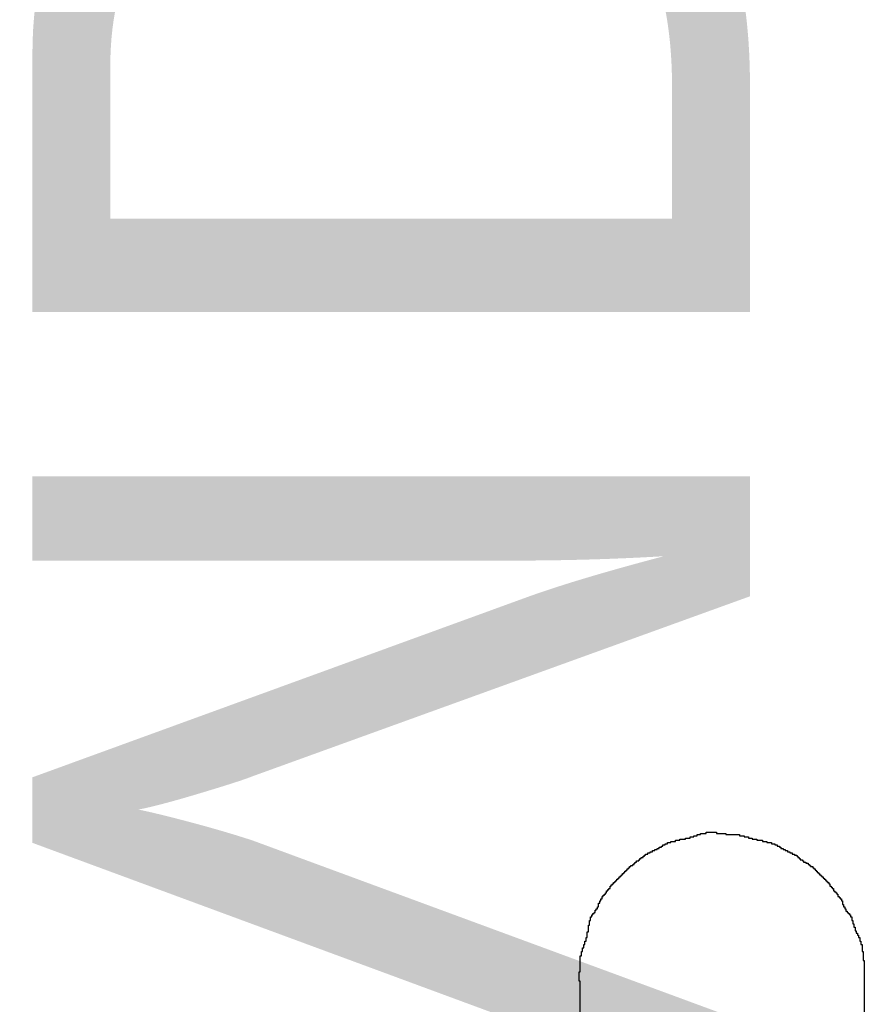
# Model space of a CAD drawing. Header units: millimetres. Extents: x 9.4 to 105.2, y 7.6 to 67.1.
# Tile 47 of 152: x 49.4 to 50.6, y 26.7 to 28.1. Entities that reach past the tile are written whole.
import ezdxf

# ---------------------------------------------------------------- set-up
doc = ezdxf.new("R2010")
doc.units = ezdxf.units.MM
doc.layers.add('BottomOverlay', color=54, linetype='Continuous')
doc.layers.add('TopOverlay', color=2, linetype='Continuous')
doc.styles.add('Arial', font='arial.ttf', dxfattribs={"height": 0.2})

msp = doc.modelspace()

# ---------------------------------------------------------------- linework, layer by layer
at = {"layer": 'TopOverlay'}
for p, q in [((50.2991, 26.9488), (50.2991, 26.9504)), ((50.2991, 26.9504), (50.3006, 26.9504)), ((50.3006, 26.9504), (50.3022, 26.9504)), ((50.3022, 26.9504), (50.3038, 26.9504)), ((50.3038, 26.9504), (50.3054, 26.9504)), ((50.3054, 26.9504), (50.3054, 26.952)), ((50.3054, 26.952), (50.307, 26.952)), ((50.307, 26.952), (50.3086, 26.952)), ((50.3086, 26.952), (50.3102, 26.952)), ((50.3102, 26.952), (50.3118, 26.952)), ((50.3118, 26.952), (50.3134, 26.952)), ((50.3134, 26.952), (50.3134, 26.9536)), ((50.3134, 26.9536), (50.315, 26.9536)), ((50.315, 26.9536), (50.3166, 26.9536)), ((50.3166, 26.9536), (50.3182, 26.9536)), ((50.3182, 26.9536), (50.3198, 26.9536)), ((50.3198, 26.9536), (50.3198, 26.9552)), ((50.3198, 26.9552), (50.3214, 26.9552)), ((50.3214, 26.9552), (50.323, 26.9552)), ((50.323, 26.9552), (50.3246, 26.9552)), ((50.3246, 26.9552), (50.3246, 26.9568)), ((50.3246, 26.9568), (50.3262, 26.9568)), ((50.3262, 26.9568), (50.3278, 26.9568)), ((50.3278, 26.9568), (50.3294, 26.9568)), ((50.3294, 26.9568), (50.3294, 26.9584)), ((50.3294, 26.9584), (50.331, 26.9584)), ((50.331, 26.9584), (50.3326, 26.9584)), ((50.3326, 26.9584), (50.3342, 26.9584)), ((50.3342, 26.9584), (50.3342, 26.96)), ((50.3342, 26.96), (50.3358, 26.96)), ((50.3358, 26.96), (50.3374, 26.96)), ((50.3374, 26.96), (50.3389, 26.96)), ((50.3389, 26.96), (50.3405, 26.96)), ((50.3405, 26.96), (50.3421, 26.96)), ((50.3421, 26.96), (50.3421, 26.9616)), ((50.3421, 26.9616), (50.3437, 26.9616)), ((50.3437, 26.9616), (50.3453, 26.9616)), ((50.3453, 26.9616), (50.3469, 26.9616)), ((50.3469, 26.9616), (50.3485, 26.9616)), ((50.3485, 26.9616), (50.3501, 26.9616)), ((50.3501, 26.9616), (50.3517, 26.9616)), ((50.3517, 26.9616), (50.3533, 26.9616)), ((50.3533, 26.9616), (50.3549, 26.9616)), ((50.3549, 26.9616), (50.3565, 26.9616)), ((50.3565, 26.9616), (50.3565, 26.96)), ((50.3565, 26.96), (50.3581, 26.96)), ((50.3581, 26.96), (50.3597, 26.96)), ((50.3597, 26.96), (50.3613, 26.96)), ((50.3613, 26.96), (50.3629, 26.96)), ((50.3629, 26.96), (50.3645, 26.96)), ((50.3645, 26.96), (50.3661, 26.96)), ((50.3661, 26.96), (50.3677, 26.96)), ((50.3677, 26.96), (50.3693, 26.96)), ((50.3693, 26.96), (50.3693, 26.9584)), ((50.3693, 26.9584), (50.3709, 26.9584)), ((50.3709, 26.9584), (50.3725, 26.9584)), ((50.3725, 26.9584), (50.3741, 26.9584)), ((50.3741, 26.9584), (50.3757, 26.9584)), ((50.3757, 26.9584), (50.3773, 26.9584)), ((50.3773, 26.9584), (50.3788, 26.9584)), ((50.3788, 26.9584), (50.3804, 26.9584)), ((50.3804, 26.9584), (50.382, 26.9584)), ((50.382, 26.9584), (50.3836, 26.9584)), ((50.3836, 26.9584), (50.3852, 26.9584)), ((50.3852, 26.9584), (50.3868, 26.9584)), ((50.3868, 26.9584), (50.3884, 26.9584)), ((50.3884, 26.9584), (50.3884, 26.9568)), ((50.3884, 26.9568), (50.39, 26.9568)), ((50.39, 26.9568), (50.3916, 26.9568)), ((50.3916, 26.9568), (50.3932, 26.9568)), ((50.3932, 26.9568), (50.3948, 26.9568)), ((50.3948, 26.9568), (50.3948, 26.9552)), ((50.3948, 26.9552), (50.3964, 26.9552)), ((50.3964, 26.9552), (50.398, 26.9552)), ((50.398, 26.9552), (50.3996, 26.9552)), ((50.3996, 26.9552), (50.4012, 26.9552)), ((50.4012, 26.9552), (50.4012, 26.9536)), ((50.4012, 26.9536), (50.4028, 26.9536)), ((50.4028, 26.9536), (50.4044, 26.9536)), ((50.4044, 26.9536), (50.406, 26.9536)), ((50.406, 26.9536), (50.406, 26.952)), ((50.406, 26.952), (50.4076, 26.952)), ((50.4076, 26.952), (50.4092, 26.952)), ((50.4092, 26.952), (50.4108, 26.952)), ((50.4108, 26.952), (50.4124, 26.952)), ((50.4124, 26.952), (50.4124, 26.9504)), ((50.4124, 26.9504), (50.414, 26.9504)), ((50.414, 26.9504), (50.4156, 26.9504)), ((50.4156, 26.9504), (50.4171, 26.9504)), ((50.4171, 26.9504), (50.4187, 26.9504)), ((50.4187, 26.9504), (50.4203, 26.9504)), ((50.4203, 26.9504), (50.4203, 26.9488)), ((50.2671, 26.9344), (50.2671, 26.936)), ((50.2671, 26.936), (50.2687, 26.936)), ((50.2687, 26.936), (50.2703, 26.936)), ((50.2703, 26.936), (50.2703, 26.9376)), ((50.2703, 26.9376), (50.2719, 26.9376)), ((50.2719, 26.9376), (50.2735, 26.9376)), ((50.2735, 26.9376), (50.2735, 26.9392)), ((50.2735, 26.9392), (50.2751, 26.9392)), ((50.2751, 26.9392), (50.2767, 26.9392)), ((50.2767, 26.9392), (50.2767, 26.9408)), ((50.2767, 26.9408), (50.2783, 26.9408)), ((50.2783, 26.9408), (50.2799, 26.9408)), ((50.2799, 26.9408), (50.2799, 26.9424)), ((50.2799, 26.9424), (50.2815, 26.9424)), ((50.2815, 26.9424), (50.2815, 26.944)), ((50.2815, 26.944), (50.2831, 26.944)), ((50.2831, 26.944), (50.2847, 26.944)), ((50.2847, 26.944), (50.2847, 26.9456)), ((50.2847, 26.9456), (50.2863, 26.9456)), ((50.2863, 26.9456), (50.2879, 26.9456)), ((50.2879, 26.9456), (50.2879, 26.9472)), ((50.2879, 26.9472), (50.2895, 26.9472)), ((50.2895, 26.9472), (50.2911, 26.9472)), ((50.2911, 26.9472), (50.2927, 26.9472)), ((50.2927, 26.9472), (50.2927, 26.9488)), ((50.2927, 26.9488), (50.2943, 26.9488)), ((50.2943, 26.9488), (50.2959, 26.9488)), ((50.2959, 26.9488), (50.2975, 26.9488)), ((50.2975, 26.9488), (50.2991, 26.9488)), ((50.4203, 26.9488), (50.4219, 26.9488)), ((50.4219, 26.9488), (50.4235, 26.9488)), ((50.4235, 26.9488), (50.4251, 26.9488)), ((50.4251, 26.9488), (50.4267, 26.9488)), ((50.4267, 26.9488), (50.4267, 26.9472)), ((50.4267, 26.9472), (50.4283, 26.9472)), ((50.4283, 26.9472), (50.4299, 26.9472)), ((50.4299, 26.9472), (50.4315, 26.9472)), ((50.4315, 26.9472), (50.4331, 26.9472)), ((50.4331, 26.9472), (50.4331, 26.9456)), ((50.4331, 26.9456), (50.4347, 26.9456)), ((50.4347, 26.9456), (50.4363, 26.9456)), ((50.4363, 26.9456), (50.4379, 26.9456)), ((50.4379, 26.9456), (50.4379, 26.944)), ((50.4379, 26.944), (50.4395, 26.944)), ((50.4395, 26.944), (50.4411, 26.944)), ((50.4411, 26.944), (50.4411, 26.9424)), ((50.4411, 26.9424), (50.4427, 26.9424)), ((50.4427, 26.9424), (50.4443, 26.9424)), ((50.4443, 26.9424), (50.4443, 26.9408)), ((50.4443, 26.9408), (50.4459, 26.9408)), ((50.4459, 26.9408), (50.4459, 26.9392)), ((50.4459, 26.9392), (50.4475, 26.9392)), ((50.4475, 26.9392), (50.4491, 26.9392)), ((50.4491, 26.9392), (50.4491, 26.9376)), ((50.4491, 26.9376), (50.4507, 26.9376)), ((50.4507, 26.9376), (50.4523, 26.9376)), ((50.4523, 26.9376), (50.4523, 26.936)), ((50.4523, 26.936), (50.4539, 26.936)), ((50.4539, 26.936), (50.4554, 26.936)), ((50.4554, 26.936), (50.4554, 26.9344)), ((50.248, 26.9217), (50.248, 26.9233)), ((50.248, 26.9233), (50.2496, 26.9233)), ((50.2496, 26.9233), (50.2496, 26.9249)), ((50.2496, 26.9249), (50.2512, 26.9249)), ((50.2512, 26.9249), (50.2512, 26.9265)), ((50.2512, 26.9265), (50.2528, 26.9265)), ((50.2528, 26.9265), (50.2544, 26.9265)), ((50.2544, 26.9265), (50.2544, 26.9281)), ((50.2544, 26.9281), (50.256, 26.9281)), ((50.256, 26.9281), (50.256, 26.9297)), ((50.256, 26.9297), (50.2576, 26.9297)), ((50.2576, 26.9297), (50.2576, 26.9313)), ((50.2576, 26.9313), (50.2592, 26.9313)), ((50.2592, 26.9313), (50.2608, 26.9313)), ((50.2608, 26.9313), (50.2608, 26.9329)), ((50.2608, 26.9329), (50.2623, 26.9329)), ((50.2623, 26.9329), (50.2639, 26.9329)), ((50.2639, 26.9329), (50.2639, 26.9344)), ((50.2639, 26.9344), (50.2655, 26.9344)), ((50.2655, 26.9344), (50.2671, 26.9344)), ((50.4554, 26.9344), (50.457, 26.9344)), ((50.457, 26.9344), (50.4586, 26.9344)), ((50.4586, 26.9344), (50.4586, 26.9329)), ((50.4586, 26.9329), (50.4602, 26.9329)), ((50.4602, 26.9329), (50.4618, 26.9329)), ((50.4618, 26.9329), (50.4618, 26.9313)), ((50.4618, 26.9313), (50.4634, 26.9313)), ((50.4634, 26.9313), (50.465, 26.9313)), ((50.465, 26.9313), (50.465, 26.9297)), ((50.465, 26.9297), (50.4666, 26.9297)), ((50.4666, 26.9297), (50.4682, 26.9297)), ((50.4682, 26.9297), (50.4682, 26.9281)), ((50.4682, 26.9281), (50.4698, 26.9281)), ((50.4698, 26.9281), (50.4698, 26.9265)), ((50.4698, 26.9265), (50.4714, 26.9265)), ((50.4714, 26.9265), (50.4714, 26.9249)), ((50.4714, 26.9249), (50.473, 26.9249)), ((50.473, 26.9249), (50.473, 26.9233)), ((50.473, 26.9233), (50.4746, 26.9233)), ((50.4746, 26.9233), (50.4762, 26.9233)), ((50.4762, 26.9233), (50.4762, 26.9217)), ((50.2304, 26.9073), (50.2304, 26.9089)), ((50.2304, 26.9089), (50.232, 26.9089)), ((50.232, 26.9089), (50.232, 26.9105)), ((50.232, 26.9105), (50.2336, 26.9105)), ((50.2336, 26.9105), (50.2336, 26.9121)), ((50.2336, 26.9121), (50.2352, 26.9121)), ((50.2352, 26.9121), (50.2352, 26.9137)), ((50.2352, 26.9137), (50.2368, 26.9137)), ((50.2368, 26.9137), (50.2368, 26.9153)), ((50.2368, 26.9153), (50.2384, 26.9153)), ((50.2384, 26.9153), (50.24, 26.9153)), ((50.24, 26.9153), (50.24, 26.9169)), ((50.24, 26.9169), (50.2416, 26.9169)), ((50.2416, 26.9169), (50.2416, 26.9185)), ((50.2416, 26.9185), (50.2432, 26.9185)), ((50.2432, 26.9185), (50.2432, 26.9201)), ((50.2432, 26.9201), (50.2448, 26.9201)), ((50.2448, 26.9201), (50.2448, 26.9217)), ((50.2448, 26.9217), (50.2464, 26.9217)), ((50.2464, 26.9217), (50.248, 26.9217)), ((50.4762, 26.9217), (50.4778, 26.9217)), ((50.4778, 26.9217), (50.4778, 26.9201)), ((50.4778, 26.9201), (50.4794, 26.9201)), ((50.4794, 26.9201), (50.481, 26.9201)), ((50.481, 26.9201), (50.481, 26.9185)), ((50.481, 26.9185), (50.4826, 26.9185)), ((50.4826, 26.9185), (50.4842, 26.9185)), ((50.4842, 26.9185), (50.4842, 26.9169)), ((50.4842, 26.9169), (50.4858, 26.9169)), ((50.4858, 26.9169), (50.4858, 26.9153)), ((50.4858, 26.9153), (50.4874, 26.9153)), ((50.4874, 26.9153), (50.4874, 26.9137)), ((50.4874, 26.9137), (50.489, 26.9137)), ((50.489, 26.9137), (50.4906, 26.9137)), ((50.4906, 26.9137), (50.4906, 26.9121)), ((50.4906, 26.9121), (50.4922, 26.9121)), ((50.4922, 26.9121), (50.4922, 26.9105)), ((50.4922, 26.9105), (50.4937, 26.9105)), ((50.4937, 26.9105), (50.4937, 26.9089)), ((50.4937, 26.9089), (50.4953, 26.9089)), ((50.4953, 26.9089), (50.4953, 26.9073)), ((50.2177, 26.8946), (50.2177, 26.8961)), ((50.2177, 26.8961), (50.2193, 26.8961)), ((50.2193, 26.8961), (50.2193, 26.8977)), ((50.2193, 26.8977), (50.2209, 26.8977)), ((50.2209, 26.8977), (50.2209, 26.8993)), ((50.2209, 26.8993), (50.2224, 26.8993)), ((50.2224, 26.8993), (50.2224, 26.9009)), ((50.2224, 26.9009), (50.224, 26.9009)), ((50.224, 26.9009), (50.224, 26.9025)), ((50.224, 26.9025), (50.2256, 26.9025)), ((50.2256, 26.9025), (50.2256, 26.9041)), ((50.2256, 26.9041), (50.2272, 26.9041)), ((50.2272, 26.9041), (50.2272, 26.9057)), ((50.2272, 26.9057), (50.2288, 26.9057)), ((50.2288, 26.9057), (50.2288, 26.9073)), ((50.2288, 26.9073), (50.2304, 26.9073)), ((50.4953, 26.9073), (50.4969, 26.9073)), ((50.4969, 26.9073), (50.4969, 26.9057)), ((50.4969, 26.9057), (50.4985, 26.9057)), ((50.4985, 26.9057), (50.4985, 26.9041)), ((50.4985, 26.9041), (50.5001, 26.9041)), ((50.5001, 26.9041), (50.5001, 26.9025)), ((50.5001, 26.9025), (50.5017, 26.9025)), ((50.5017, 26.9025), (50.5017, 26.9009)), ((50.5017, 26.9009), (50.5033, 26.9009)), ((50.5033, 26.9009), (50.5033, 26.8993)), ((50.5033, 26.8993), (50.5049, 26.8993)), ((50.5049, 26.8993), (50.5049, 26.8977)), ((50.5049, 26.8977), (50.5065, 26.8977)), ((50.5065, 26.8977), (50.5065, 26.8961)), ((50.5065, 26.8961), (50.5081, 26.8961)), ((50.5081, 26.8961), (50.5081, 26.8946)), ((50.2049, 26.8802), (50.2049, 26.8818)), ((50.2049, 26.8818), (50.2065, 26.8818)), ((50.2065, 26.8818), (50.2065, 26.8834)), ((50.2065, 26.8834), (50.2081, 26.8834)), ((50.2081, 26.8834), (50.2081, 26.8866)), ((50.2081, 26.8866), (50.2097, 26.8866)), ((50.2097, 26.8866), (50.2097, 26.8882)), ((50.2097, 26.8882), (50.2113, 26.8882)), ((50.2113, 26.8882), (50.2113, 26.8898)), ((50.2113, 26.8898), (50.2129, 26.8898)), ((50.2129, 26.8898), (50.2129, 26.8914)), ((50.2129, 26.8914), (50.2145, 26.8914)), ((50.2145, 26.8914), (50.2145, 26.893)), ((50.2145, 26.893), (50.2161, 26.893)), ((50.2161, 26.893), (50.2161, 26.8946)), ((50.2161, 26.8946), (50.2177, 26.8946)), ((50.5081, 26.8946), (50.5097, 26.8946)), ((50.5097, 26.8946), (50.5097, 26.893)), ((50.5097, 26.893), (50.5113, 26.893)), ((50.5113, 26.893), (50.5113, 26.8914)), ((50.5113, 26.8914), (50.5129, 26.8914)), ((50.5129, 26.8914), (50.5129, 26.8898)), ((50.5129, 26.8898), (50.5145, 26.8898)), ((50.5145, 26.8898), (50.5145, 26.8866)), ((50.5145, 26.8866), (50.5161, 26.8866)), ((50.5161, 26.8866), (50.5161, 26.885)), ((50.5161, 26.885), (50.5177, 26.885)), ((50.5177, 26.885), (50.5177, 26.8834)), ((50.5177, 26.8834), (50.5193, 26.8834)), ((50.5193, 26.8834), (50.5193, 26.8802)), ((50.1953, 26.8658), (50.1953, 26.869)), ((50.1953, 26.869), (50.1969, 26.869)), ((50.1969, 26.869), (50.1969, 26.8722)), ((50.1969, 26.8722), (50.1985, 26.8722)), ((50.1985, 26.8722), (50.1985, 26.8738)), ((50.1985, 26.8738), (50.2001, 26.8738)), ((50.2001, 26.8738), (50.2001, 26.8754)), ((50.2001, 26.8754), (50.2017, 26.8754)), ((50.2017, 26.8754), (50.2017, 26.877)), ((50.2017, 26.877), (50.2033, 26.877)), ((50.2033, 26.877), (50.2033, 26.8802)), ((50.2033, 26.8802), (50.2049, 26.8802)), ((50.5193, 26.8802), (50.5209, 26.8802)), ((50.5209, 26.8802), (50.5209, 26.8786)), ((50.5209, 26.8786), (50.5225, 26.8786)), ((50.5225, 26.8786), (50.5225, 26.877)), ((50.5225, 26.877), (50.5241, 26.877)), ((50.5241, 26.877), (50.5241, 26.8754)), ((50.5241, 26.8754), (50.5257, 26.8754)), ((50.5257, 26.8754), (50.5257, 26.8722)), ((50.5257, 26.8722), (50.5273, 26.8722)), ((50.5273, 26.8722), (50.5273, 26.8706)), ((50.5273, 26.8706), (50.5289, 26.8706)), ((50.5289, 26.8706), (50.5289, 26.869)), ((50.5289, 26.869), (50.5305, 26.869)), ((50.5305, 26.869), (50.5305, 26.8658)), ((50.1889, 26.8531), (50.1889, 26.8547)), ((50.1889, 26.8547), (50.1905, 26.8547)), ((50.1905, 26.8547), (50.1905, 26.8578)), ((50.1905, 26.8578), (50.1921, 26.8578)), ((50.1921, 26.8578), (50.1921, 26.8626)), ((50.1921, 26.8626), (50.1937, 26.8626)), ((50.1937, 26.8626), (50.1937, 26.8658)), ((50.1937, 26.8658), (50.1953, 26.8658)), ((50.5305, 26.8658), (50.532, 26.8658)), ((50.532, 26.8658), (50.532, 26.861)), ((50.532, 26.861), (50.5336, 26.861)), ((50.5336, 26.861), (50.5336, 26.8578)), ((50.5336, 26.8578), (50.5352, 26.8578)), ((50.5352, 26.8578), (50.5352, 26.8547)), ((50.5352, 26.8547), (50.5368, 26.8547)), ((50.5368, 26.8547), (50.5368, 26.8515)), ((50.181, 26.8387), (50.181, 26.8435)), ((50.181, 26.8435), (50.1826, 26.8435)), ((50.1826, 26.8435), (50.1826, 26.8467)), ((50.1826, 26.8467), (50.1841, 26.8467)), ((50.1841, 26.8467), (50.1841, 26.8483)), ((50.1841, 26.8483), (50.1857, 26.8483)), ((50.1857, 26.8483), (50.1857, 26.8499)), ((50.1857, 26.8499), (50.1873, 26.8499)), ((50.1873, 26.8499), (50.1873, 26.8531)), ((50.1873, 26.8531), (50.1889, 26.8531)), ((50.5368, 26.8515), (50.5384, 26.8515)), ((50.5384, 26.8515), (50.5384, 26.8499)), ((50.5384, 26.8499), (50.54, 26.8499)), ((50.54, 26.8499), (50.54, 26.8483)), ((50.54, 26.8483), (50.5416, 26.8483)), ((50.5416, 26.8483), (50.5416, 26.8467)), ((50.5416, 26.8467), (50.5432, 26.8467)), ((50.5432, 26.8467), (50.5432, 26.8435)), ((50.5432, 26.8435), (50.5448, 26.8435)), ((50.5448, 26.8435), (50.5448, 26.8387)), ((50.1778, 26.8227), (50.1778, 26.8323)), ((50.1778, 26.8323), (50.1794, 26.8323)), ((50.1794, 26.8323), (50.1794, 26.8387)), ((50.1794, 26.8387), (50.181, 26.8387)), ((50.5448, 26.8387), (50.5464, 26.8387)), ((50.5464, 26.8387), (50.5464, 26.8339)), ((50.5464, 26.8339), (50.548, 26.8339)), ((50.548, 26.8339), (50.548, 26.8291)), ((50.548, 26.8291), (50.5496, 26.8291)), ((50.5496, 26.8291), (50.5496, 26.8243)), ((50.1746, 26.81), (50.1746, 26.8148)), ((50.1746, 26.8148), (50.1762, 26.8148)), ((50.1762, 26.8148), (50.1762, 26.8227)), ((50.1762, 26.8227), (50.1778, 26.8227)), ((50.5496, 26.8243), (50.5512, 26.8243)), ((50.5512, 26.8243), (50.5512, 26.8211)), ((50.5512, 26.8211), (50.5528, 26.8211)), ((50.5528, 26.8211), (50.5528, 26.818)), ((50.5528, 26.818), (50.5544, 26.818)), ((50.5544, 26.818), (50.5544, 26.8148)), ((50.5544, 26.8148), (50.556, 26.8148)), ((50.556, 26.8148), (50.556, 26.81)), ((50.1698, 26.7956), (50.1698, 26.8004)), ((50.1698, 26.8004), (50.1714, 26.8004)), ((50.1714, 26.8004), (50.1714, 26.8052)), ((50.1714, 26.8052), (50.173, 26.8052)), ((50.173, 26.8052), (50.173, 26.81)), ((50.173, 26.81), (50.1746, 26.81)), ((50.556, 26.81), (50.5576, 26.81)), ((50.5576, 26.81), (50.5576, 26.8052)), ((50.5576, 26.8052), (50.5592, 26.8052)), ((50.5592, 26.8052), (50.5592, 26.7956)), ((50.1666, 26.7669), (50.1666, 26.7892)), ((50.1666, 26.7892), (50.1682, 26.7892)), ((50.1682, 26.7892), (50.1682, 26.7956)), ((50.1682, 26.7956), (50.1698, 26.7956)), ((50.5592, 26.7956), (50.5608, 26.7956)), ((50.5608, 26.7956), (50.5608, 26.7828)), ((50.5608, 26.7828), (50.5624, 26.7828)), ((50.5624, 26.7828), (50.5624, 26.5866)), ((50.165, 26.7541), (50.165, 26.7669)), ((50.165, 26.7669), (50.1666, 26.7669)), ((50.1666, 26.7541), (50.165, 26.7541)), ((50.1666, 26.6009), (50.1666, 26.7541))]:
    msp.add_line(p, q, dxfattribs=at)

# ---------------------------------------------------------------- texts
at = {"layer": 'BottomOverlay', "style": 'Arial', "text_generation_flag": 2}
msp.add_text('CMD', height=1, rotation=270, dxfattribs=at).set_placement((49.403, 25.4))

doc.saveas('drawing.dxf')
